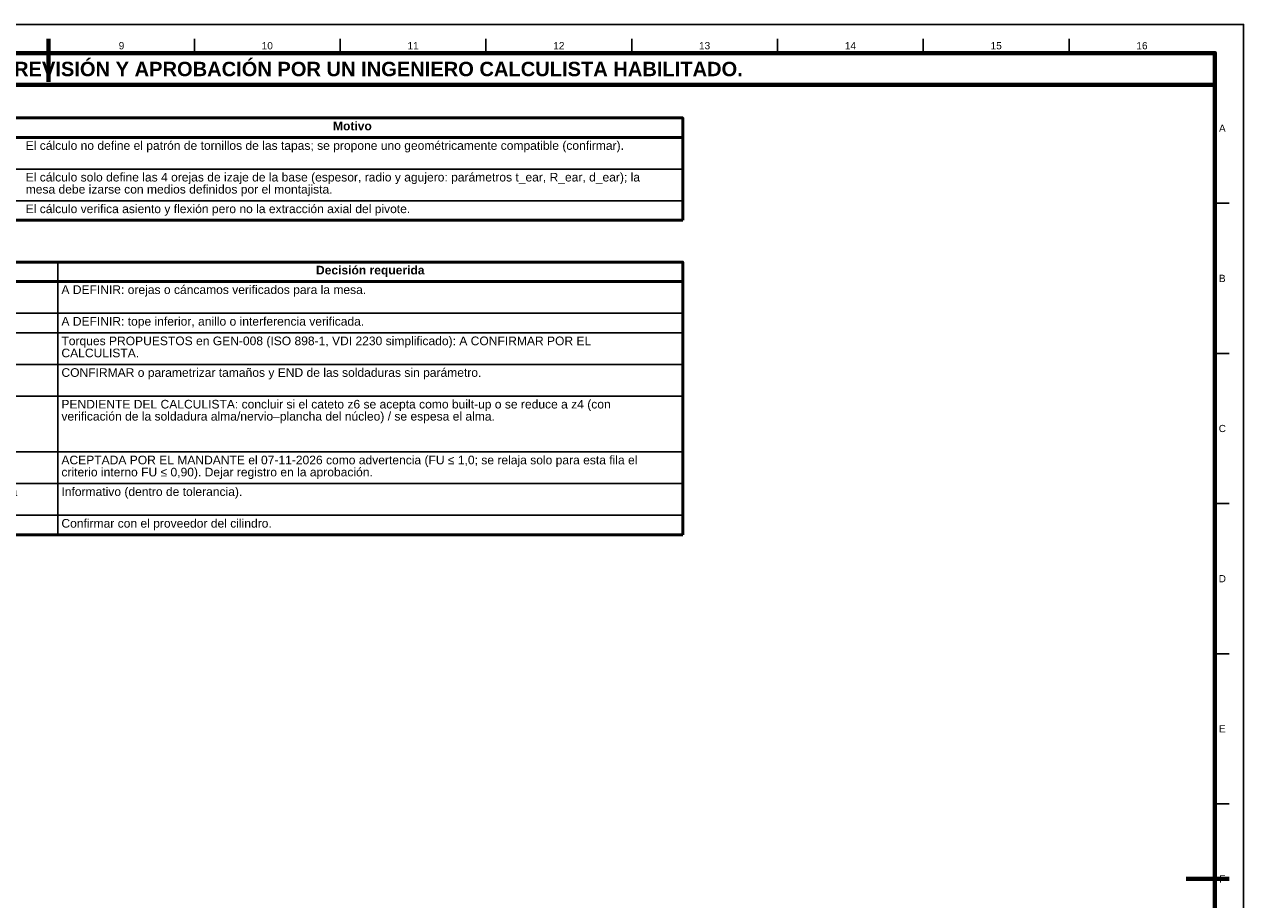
# Model space of a CAD drawing. Header units: millimetres. Extents: x 0 to 841, y 0 to 594.
# Tile 3 of 3: x 417 to 841, y 290 to 594. Entities that reach past the tile are written whole.
import ezdxf
from ezdxf.enums import TextEntityAlignment as Align

# ---------------------------------------------------------------- set-up
doc = ezdxf.new("R2010")
doc.units = ezdxf.units.MM
for name, color, linetype, lineweight in [('FINA', 7, 'CONTINUOUS', 25), ('MARCO', 7, 'CONTINUOUS', 70), ('TXT', 7, 'CONTINUOUS', 25), ('VIS', 7, 'CONTINUOUS', 50)]:
    doc.layers.add(name, color=color, linetype=linetype, lineweight=lineweight)
doc.styles.add('STD', font='LiberationSans-Regular.ttf')
doc.styles.add('STDB', font='LiberationSans-Bold.ttf')

msp = doc.modelspace()

# ---------------------------------------------------------------- linework, layer by layer
at = {"layer": 'FINA'}
for p, q in [((425.5, 584), (425.5, 589)), ((476.19, 584), (476.19, 589)), ((526.88, 584), (526.88, 589)), ((577.56, 584), (577.56, 589)), ((628.25, 584), (628.25, 589)), ((678.94, 584), (678.94, 589)), ((729.62, 584), (729.62, 589)), ((780.31, 584), (780.31, 589)), ((25, 554.7), (646, 554.7)), ((25, 543.7), (646, 543.7)), ((25, 532.7), (646, 532.7)), ((831, 531.82), (836, 531.82)), ((428.65, 511.4), (428.65, 416.6)), ((25, 504.6), (646, 504.6)), ((25, 493.6), (646, 493.6)), ((25, 486.8), (646, 486.8)), ((831, 479.64), (836, 479.64)), ((25, 475.8), (646, 475.8)), ((25, 464.8), (646, 464.8)), ((25, 445.4), (646, 445.4)), ((25, 434.4), (646, 434.4)), ((831, 427.45), (836, 427.45)), ((25, 423.4), (646, 423.4)), ((831, 375.27), (836, 375.27)), ((831, 323.09), (836, 323.09))]:
    msp.add_line(p, q, dxfattribs=at)
msp.add_lwpolyline([(0, 0), (841, 0), (841, 594), (0, 594)], close=True, dxfattribs=at)
at = {"layer": 'MARCO'}
for p, q in [((425.5, 589), (425.5, 574)), ((836, 297), (821, 297))]:
    msp.add_line(p, q, dxfattribs=at)
for points in [[(20, 10), (831, 10), (831, 584), (20, 584)], [(20, 573), (831, 573), (831, 584), (20, 584)]]:
    msp.add_lwpolyline(points, close=True, dxfattribs=at)
at = {"layer": 'VIS'}
for p, q in [((646, 561.5), (646, 525.9)), ((25, 525.9), (646, 525.9)), ((646, 511.4), (646, 416.6)), ((25, 416.6), (646, 416.6))]:
    msp.add_line(p, q, dxfattribs=at)
for points in [[(25, 554.7), (646, 554.7), (646, 561.5), (25, 561.5)], [(25, 504.6), (646, 504.6), (646, 511.4), (25, 511.4)]]:
    msp.add_lwpolyline(points, close=True, dxfattribs=at)

# ---------------------------------------------------------------- texts
at = {"layer": 'TXT'}
for s, height, style, p in [('9', 2.5, 'STD', (450.84, 586.6)), ('10', 2.5, 'STD', (501.53, 586.6)), ('11', 2.5, 'STD', (552.22, 586.6)), ('12', 2.5, 'STD', (602.91, 586.6)), ('13', 2.5, 'STD', (653.59, 586.6)), ('14', 2.5, 'STD', (704.28, 586.6)), ('15', 2.5, 'STD', (754.97, 586.6)), ('16', 2.5, 'STD', (805.66, 586.6)), ('ESTOS PLANOS NO SON VÁLIDOS PARA FABRICACIÓN HASTA SU REVISIÓN Y APROBACIÓN POR UN INGENIERO CALCULISTA HABILITADO.', 5, 'STDB', (425.5, 578.5)), ('Motivo', 3, 'STDB', (531.12, 558.7)), ('A', 2.5, 'STD', (833.6, 557.91)), ('Decisión requerida', 3, 'STDB', (537.32, 508.6)), ('B', 2.5, 'STD', (833.6, 505.73)), ('C', 2.5, 'STD', (833.6, 453.55)), ('D', 2.5, 'STD', (833.6, 401.36)), ('E', 2.5, 'STD', (833.6, 349.18)), ('F', 2.5, 'STD', (833.6, 297))]:
    msp.add_text(s, height=height, dxfattribs=dict(at, style=style)).set_placement(p, align=Align.MIDDLE_CENTER)
at = {"layer": 'TXT', "style": 'STD'}
for s, p in [('El cálculo no define el patrón de tornillos de las tapas; se propone uno geométricamente compatible (confirmar).', (417.53, 551.9)), ('El cálculo solo define las 4 orejas de izaje de la base (espesor, radio y agujero: parámetros t_ear, R_ear, d_ear); la', (417.53, 540.9)), ('mesa debe izarse con medios definidos por el montajista.', (417.53, 536.7)), ('El cálculo verifica asiento y flexión pero no la extracción axial del pivote.', (417.53, 529.9)), ('A DEFINIR: orejas o cáncamos verificados para la mesa.', (429.95, 501.8)), ('A DEFINIR: tope inferior, anillo o interferencia verificada.', (429.95, 490.8)), ('Torques PROPUESTOS en GEN-008 (ISO 898-1, VDI 2230 simplificado): A CONFIRMAR POR EL', (429.95, 484)), ('CALCULISTA.', (429.95, 479.8)), ('CONFIRMAR o parametrizar tamaños y END de las soldaduras sin parámetro.', (429.95, 473)), ('PENDIENTE DEL CALCULISTA: concluir si el cateto z6 se acepta como built-up o se reduce a z4 (con', (429.95, 462)), ('verificación de la soldadura alma/nervio–plancha del núcleo) / se espesa el alma.', (429.95, 457.8)), ('ACEPTADA POR EL MANDANTE el 07-11-2026 como advertencia (FU ≤ 1,0; se relaja solo para esta fila el', (429.95, 442.6)), ('criterio interno FU ≤ 0,90). Dejar registro en la aprobación.', (429.95, 438.4)), ('La masa del patín del núcleo difiere del modelo (alojamiento abierto por la cara superior y cuello de la lengüeta): −0,3 % en la', (181.55, 431.6)), ('Informativo (dentro de tolerancia).', (429.95, 431.6)), ('Confirmar con el proveedor del cilindro.', (429.95, 420.6))]:
    msp.add_text(s, height=3, dxfattribs=at).set_placement(p, align=Align.MIDDLE_LEFT)

doc.saveas('drawing.dxf')
